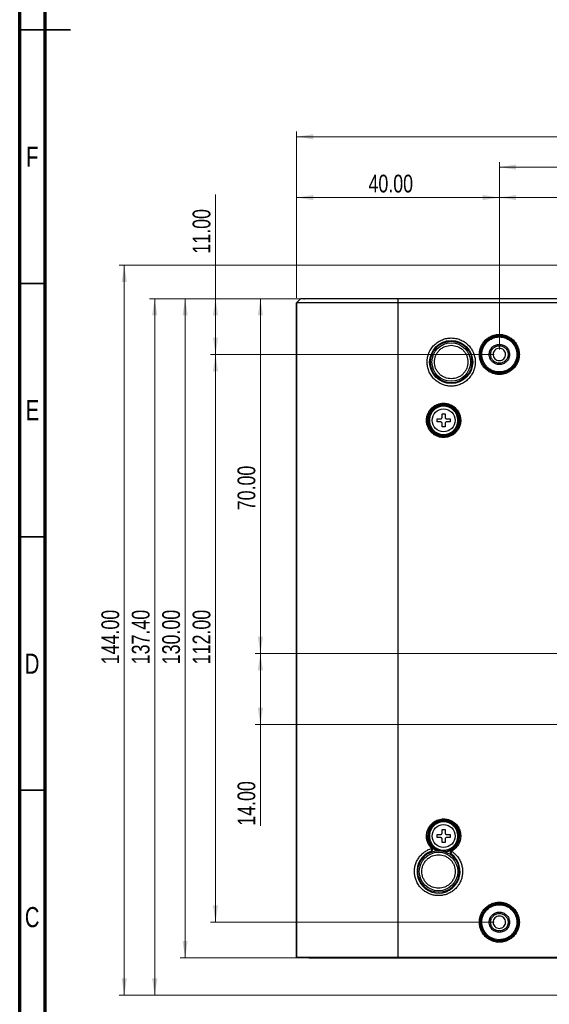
# Model space of a CAD drawing. Header units: millimetres. Extents: x 15 to 836, y 5 to 589.
# Tile 2 of 14: x 15 to 119, y 105 to 299. Entities that reach past the tile are written whole.
import ezdxf

# ---------------------------------------------------------------- set-up
doc = ezdxf.new("R2010")
doc.units = ezdxf.units.MM
doc.styles.add('SLDTEXTSTYLE0', font='TXT', dxfattribs={"width": 0.75})
doc.dimstyles.new('SLDDIMSTYLE1', dxfattribs={"dimtxt": 3.5, "dimasz": 3.302, "dimexe": 0, "dimexo": 0.0625, "dimgap": 0.875, "dimtad": 1, "dimrnd": 1e-09, "dimzin": 4, "dimdsep": 46, "dimtxsty": 'SLDTEXTSTYLE0', "dimsah": 1, "dimcen": 0.09, "dimadec": 0, "dimazin": 1, "dimtfac": 1, "dimtofl": 0, "dimtmove": 0, "dimatfit": 3, "dimfxl": 1, "dimfrac": 2, "dimtolj": 1, "dimtzin": 12, "dimarcsym": 0})

# ---------------------------------------------------------------- blocks, each defined once
blk = doc.blocks.new('_D_5')
at = {"color": 7, "linetype": 'Continuous', "lineweight": 0}
for p, q in [((128.2, 250.58), (34.64, 250.58)), ((35.64, 250.58), (35.64, 106.58)), ((138.64, 106.58), (34.64, 106.58))]:
    blk.add_line(p, q, dxfattribs=at)
at = {"color": 7, "linetype": 'Continuous', "lineweight": 18}
for points in [[(35.64, 250.58), (35.13, 247.28), (36.14, 247.28)], [(35.64, 106.58), (36.14, 109.88), (35.13, 109.88)]]:
    blk.add_solid(points, dxfattribs=at)
at = {"color": 7, "linetype": 'Continuous', "lineweight": 18, "insert": (31.12, 171.87), "char_height": 3.5, "attachment_point": 1, "rotation": 90, "style": 'SLDTEXTSTYLE0'}
blk.add_mtext('144.00', dxfattribs=at)
blk = doc.blocks.new('_D_6')
at = {"color": 7, "linetype": 'Continuous', "lineweight": 0}
for p, q in [((88.64, 243.98), (46.64, 243.98)), ((47.64, 243.98), (47.64, 113.98)), ((88.64, 113.98), (46.64, 113.98))]:
    blk.add_line(p, q, dxfattribs=at)
at = {"color": 7, "linetype": 'Continuous', "lineweight": 18}
for points in [[(47.64, 243.98), (47.13, 240.68), (48.14, 240.68)], [(47.64, 113.98), (48.14, 117.28), (47.13, 117.28)]]:
    blk.add_solid(points, dxfattribs=at)
at = {"color": 7, "linetype": 'Continuous', "lineweight": 18, "insert": (43.12, 171.87), "char_height": 3.5, "attachment_point": 1, "rotation": 90, "style": 'SLDTEXTSTYLE0'}
blk.add_mtext('130.00', dxfattribs=at)
blk = doc.blocks.new('_D_7')
at = {"color": 7, "linetype": 'Continuous', "lineweight": 0}
for p, q in [((88.64, 243.98), (40.64, 243.98)), ((41.64, 243.98), (41.64, 106.58)), ((138.64, 106.58), (40.64, 106.58))]:
    blk.add_line(p, q, dxfattribs=at)
at = {"color": 7, "linetype": 'Continuous', "lineweight": 18}
for points in [[(41.64, 243.98), (41.13, 240.68), (42.14, 240.68)], [(41.64, 106.58), (42.14, 109.88), (41.13, 109.88)]]:
    blk.add_solid(points, dxfattribs=at)
at = {"color": 7, "linetype": 'Continuous', "lineweight": 18, "insert": (37.12, 171.87), "char_height": 3.5, "attachment_point": 1, "rotation": 90, "style": 'SLDTEXTSTYLE0'}
blk.add_mtext('137.40', dxfattribs=at)
blk = doc.blocks.new('_D_8')
at = {"color": 7, "linetype": 'Continuous', "lineweight": 0}
for p, q in [((53.64, 243.98), (53.64, 264.51)), ((88.64, 243.98), (52.64, 243.98)), ((53.64, 243.98), (53.64, 232.98)), ((108.64, 232.98), (52.64, 232.98))]:
    blk.add_line(p, q, dxfattribs=at)
at = {"color": 7, "linetype": 'Continuous', "lineweight": 18}
for points in [[(53.64, 243.98), (53.13, 240.68), (54.14, 240.68)], [(53.64, 232.98), (54.14, 236.28), (53.13, 236.28)]]:
    blk.add_solid(points, dxfattribs=at)
at = {"color": 7, "linetype": 'Continuous', "lineweight": 18, "insert": (49.12, 252.88), "char_height": 3.5, "attachment_point": 1, "rotation": 90, "style": 'SLDTEXTSTYLE0'}
blk.add_mtext('11.00', dxfattribs=at)
blk = doc.blocks.new('_D_9')
at = {"color": 7, "linetype": 'Continuous', "lineweight": 0}
for p, q in [((108.64, 232.98), (52.64, 232.98)), ((53.64, 232.98), (53.64, 120.98)), ((108.64, 120.98), (52.64, 120.98))]:
    blk.add_line(p, q, dxfattribs=at)
at = {"color": 7, "linetype": 'Continuous', "lineweight": 18}
for points in [[(53.64, 232.98), (53.13, 229.68), (54.14, 229.68)], [(53.64, 120.98), (54.14, 124.28), (53.13, 124.28)]]:
    blk.add_solid(points, dxfattribs=at)
at = {"color": 7, "linetype": 'Continuous', "lineweight": 18, "insert": (49.12, 171.87), "char_height": 3.5, "attachment_point": 1, "rotation": 90, "style": 'SLDTEXTSTYLE0'}
blk.add_mtext('112.00', dxfattribs=at)
blk = doc.blocks.new('_D_10')
at = {"color": 7, "linetype": 'Continuous', "lineweight": 0}
for p, q in [((163.64, 173.98), (61.49, 173.98)), ((62.49, 173.98), (62.49, 159.98)), ((163.64, 159.98), (61.49, 159.98)), ((62.49, 159.98), (62.49, 140.02))]:
    blk.add_line(p, q, dxfattribs=at)
at = {"color": 7, "linetype": 'Continuous', "lineweight": 18}
for points in [[(62.49, 173.98), (61.98, 170.68), (63, 170.68)], [(62.49, 159.98), (63, 163.28), (61.98, 163.28)]]:
    blk.add_solid(points, dxfattribs=at)
at = {"color": 7, "linetype": 'Continuous', "lineweight": 18, "insert": (57.98, 140.02), "char_height": 3.5, "attachment_point": 1, "rotation": 90, "style": 'SLDTEXTSTYLE0'}
blk.add_mtext('14.00', dxfattribs=at)
blk = doc.blocks.new('_D_11')
at = {"color": 7, "linetype": 'Continuous', "lineweight": 0}
for p, q in [((88.64, 243.98), (61.49, 243.98)), ((62.49, 173.98), (62.49, 243.98)), ((163.64, 173.98), (61.49, 173.98))]:
    blk.add_line(p, q, dxfattribs=at)
at = {"color": 7, "linetype": 'Continuous', "lineweight": 18}
for points in [[(62.49, 243.98), (61.98, 240.68), (63, 240.68)], [(62.49, 173.98), (63, 177.28), (61.98, 177.28)]]:
    blk.add_solid(points, dxfattribs=at)
at = {"color": 7, "linetype": 'Continuous', "lineweight": 18, "insert": (57.98, 202.25), "char_height": 3.5, "attachment_point": 1, "rotation": 90, "style": 'SLDTEXTSTYLE0'}
blk.add_mtext('70.00', dxfattribs=at)
blk = doc.blocks.new('_D_12')
at = {"color": 7, "linetype": 'Continuous', "lineweight": 0}
for p, q in [((69.64, 244.18), (69.64, 264.93)), ((109.64, 233.98), (109.64, 264.93)), ((69.64, 263.93), (109.64, 263.93))]:
    blk.add_line(p, q, dxfattribs=at)
at = {"color": 7, "linetype": 'Continuous', "lineweight": 18}
for points in [[(69.64, 263.93), (72.94, 263.42), (72.94, 264.44)], [(109.64, 263.93), (106.33, 264.44), (106.33, 263.42)]]:
    blk.add_solid(points, dxfattribs=at)
at = {"color": 7, "linetype": 'Continuous', "lineweight": 18, "insert": (83.82, 268.44), "char_height": 3.5, "attachment_point": 1, "rotation": 0, "style": 'SLDTEXTSTYLE0'}
blk.add_mtext('40.00', dxfattribs=at)
blk = doc.blocks.new('_D_13')
at = {"color": 7, "linetype": 'Continuous', "lineweight": 0}
for p, q in [((109.64, 233.98), (109.64, 270.93)), ((219.64, 233.98), (219.64, 270.93)), ((109.64, 269.93), (219.64, 269.93))]:
    blk.add_line(p, q, dxfattribs=at)
at = {"color": 7, "linetype": 'Continuous', "lineweight": 18}
for points in [[(109.64, 269.93), (112.94, 269.42), (112.94, 270.44)], [(219.64, 269.93), (216.33, 270.44), (216.33, 269.42)]]:
    blk.add_solid(points, dxfattribs=at)
at = {"color": 7, "linetype": 'Continuous', "lineweight": 18, "insert": (157.52, 274.44), "char_height": 3.5, "attachment_point": 1, "style": 'SLDTEXTSTYLE0'}
blk.add_mtext('110.00', dxfattribs=at)
blk = doc.blocks.new('_D_14')
at = {"color": 7, "linetype": 'Continuous', "lineweight": 0}
for p, q in [((109.64, 233.98), (109.64, 264.93)), ((164.64, 174.98), (164.64, 264.93)), ((109.64, 263.93), (164.64, 263.93))]:
    blk.add_line(p, q, dxfattribs=at)
at = {"color": 7, "linetype": 'Continuous', "lineweight": 18}
for points in [[(109.64, 263.93), (112.94, 263.42), (112.94, 264.44)], [(164.64, 263.93), (161.33, 264.44), (161.33, 263.42)]]:
    blk.add_solid(points, dxfattribs=at)
at = {"color": 7, "linetype": 'Continuous', "lineweight": 18, "insert": (131.32, 268.44), "char_height": 3.5, "attachment_point": 1, "style": 'SLDTEXTSTYLE0'}
blk.add_mtext('55.00', dxfattribs=at)
blk = doc.blocks.new('_D_15')
at = {"color": 7, "linetype": 'Continuous', "lineweight": 0}
for p, q in [((69.64, 244.18), (69.64, 276.93)), ((259.63, 275.93), (69.64, 275.93)), ((259.63, 244.18), (259.63, 276.93))]:
    blk.add_line(p, q, dxfattribs=at)
at = {"color": 7, "linetype": 'Continuous', "lineweight": 18}
for points in [[(69.64, 275.93), (72.94, 275.42), (72.94, 276.44)], [(259.63, 275.93), (256.33, 276.44), (256.33, 275.42)]]:
    blk.add_solid(points, dxfattribs=at)
at = {"color": 7, "linetype": 'Continuous', "lineweight": 18, "insert": (157.52, 280.44), "char_height": 3.5, "attachment_point": 1, "style": 'SLDTEXTSTYLE0'}
blk.add_mtext('190.00', dxfattribs=at)

msp = doc.modelspace()

# ---------------------------------------------------------------- linework, layer by layer
at = {"color": 7, "linetype": 'Continuous', "lineweight": 70}
for p, q in [((15, 5), (15, 589)), ((20, 10), (20, 584))]:
    msp.add_line(p, q, dxfattribs=at)
at = {"color": 7, "linetype": 'Continuous', "lineweight": 35}
for p, q in [((15, 297), (25, 297)), ((20, 297), (15, 297)), ((20, 247), (15, 247)), ((20, 197), (15, 197)), ((20, 147), (15, 147))]:
    msp.add_line(p, q, dxfattribs=at)
at = {"color": 7, "linetype": 'Continuous', "lineweight": 25}
for p, q in [((69.636, 243.182), (70.4, 243.946)), ((69.636, 114.082), (69.636, 243.182)), ((69.638, 243.182), (70.403, 243.946)), ((69.638, 243.182), (69.638, 114.082)), ((71.062, 243.978), (70.4, 243.946)), ((89.636, 243.946), (70.403, 243.946)), ((71.062, 243.978), (71.162, 243.982)), ((71.081, 243.979), (71.181, 243.982)), ((89.636, 243.982), (71.181, 243.982)), ((89.636, 243.982), (89.636, 243.946)), ((239.636, 243.982), (89.636, 243.982)), ((89.636, 243.946), (89.636, 243.182)), ((239.636, 243.946), (89.636, 243.946)), ((239.636, 243.182), (89.636, 243.182)), ((89.636, 243.182), (89.636, 114.082)), ((97.336, 220.282), (98.036, 220.282)), ((97.336, 219.682), (97.336, 220.282)), ((98.036, 219.682), (97.336, 219.682)), ((98.336, 221.282), (98.936, 221.282)), ((98.336, 220.582), (98.336, 221.282)), ((98.936, 221.282), (98.936, 220.582)), ((99.236, 220.282), (99.936, 220.282)), ((99.936, 219.682), (99.236, 219.682)), ((99.936, 220.282), (99.936, 219.682)), ((98.336, 218.682), (98.336, 219.382)), ((98.936, 218.682), (98.336, 218.682)), ((98.936, 219.382), (98.936, 218.682)), ((97.336, 138.282), (98.036, 138.282)), ((97.336, 137.682), (97.336, 138.282)), ((98.336, 139.282), (98.936, 139.282)), ((98.336, 138.582), (98.336, 139.282)), ((98.936, 139.282), (98.936, 138.582)), ((99.236, 138.282), (99.936, 138.282)), ((99.936, 138.282), (99.936, 137.682)), ((98.036, 137.682), (97.336, 137.682)), ((98.336, 136.682), (98.336, 137.382)), ((98.936, 136.682), (98.336, 136.682)), ((98.936, 137.382), (98.936, 136.682)), ((99.936, 137.682), (99.236, 137.682)), ((96.163, 134.968), (96.276, 135.035)), ((96.17, 134.971), (96.179, 134.974)), ((100.002, 134.582), (100.021, 134.569)), ((100.151, 134.407), (100.165, 134.397)), ((72.064, 113.984), (69.636, 114.082)), ((69.638, 114.082), (72.084, 113.984)), ((72.064, 113.984), (72.164, 113.982)), ((72.183, 113.982), (72.084, 113.984)), ((72.183, 113.982), (89.636, 113.982)), ((89.636, 114.082), (239.636, 114.082)), ((89.636, 114.082), (89.636, 113.982)), ((89.636, 113.982), (239.636, 113.982))]:
    msp.add_line(p, q, dxfattribs=at)
at = {"color": 7, "linetype": 'Continuous', "lineweight": 25, "flags": 128}
for points in [[(89.636, 243.182), (87.565, 243.182), (85.516, 243.182), (83.512, 243.182), (81.574, 243.182), (79.722, 243.182), (77.977, 243.182), (76.357, 243.182), (74.88, 243.182), (73.562, 243.182), (72.416, 243.182), (71.455, 243.182), (70.69, 243.182), (70.128, 243.182), (69.776, 243.182), (69.638, 243.182)], [(69.638, 114.082), (69.776, 114.082), (70.128, 114.082), (70.69, 114.082), (71.455, 114.082), (72.416, 114.082), (73.562, 114.082), (74.88, 114.082), (76.357, 114.082), (77.977, 114.082), (79.722, 114.082), (81.574, 114.082), (83.512, 114.082), (85.516, 114.082), (87.565, 114.082), (89.636, 114.082)]]:
    msp.add_lwpolyline(points, dxfattribs=at)
at = {"color": 7, "linetype": 'Continuous', "lineweight": 25}
for centre, radius in [((100.136, 231.482), 4.25), ((100.136, 231.482), 4.1), ((100.136, 231.482), 3.8), ((109.636, 232.982), 3.743), ((109.636, 232.982), 3.652), ((98.636, 219.982), 3.181), ((98.636, 219.982), 2.995), ((98.636, 219.982), 2.25), ((98.636, 137.982), 2.25), ((97.636, 130.982), 4.1), ((97.636, 130.982), 3.8), ((109.636, 120.982), 3.743), ((109.636, 120.982), 3.652)]:
    msp.add_circle(centre, radius, dxfattribs=at)
for centre, radius, start, end in [((98.636, 137.982), 3.181, 299.92715, 223.81286), ((97.636, 130.982), 4.25, 110.2663, 53.4735), ((98.636, 137.982), 3.152, 224.00679, 247.19704), ((98.636, 137.982), 3.152, 276.54275, 299.73301)]:
    msp.add_arc(centre, radius, start, end, dxfattribs=at)
at = {"color": 8, "linetype": 'Continuous', "lineweight": 25}
for start, end in [(267.37871, 180), (180, 256.36109)]:
    msp.add_arc((98.636, 137.982), 2.995, start, end, dxfattribs=at)
at = {"color": 7, "linetype": 'Continuous', "lineweight": 25}
for points in [[(71.081, 243.979), (70.855, 243.968), (70.629, 243.957), (70.403, 243.946)], [(96.368, 135.791), (96.359, 135.788), (96.35, 135.784), (96.34, 135.78)], [(96.453, 135.593), (96.43, 135.662), (96.391, 135.727), (96.34, 135.78)], [(100.047, 134.523), (100.079, 134.474), (100.119, 134.431), (100.165, 134.397)], [(100.222, 135.225), (100.159, 135.188), (100.103, 135.138), (100.062, 135.078)], [(100.222, 135.225), (100.215, 135.231), (100.207, 135.238), (100.199, 135.244)]]:
    msp.add_open_spline(points, degree=3, dxfattribs=at)
for points, knots in [([(95.386, 231.482), (95.387, 231.557), (95.389, 231.707), (95.405, 231.93), (95.431, 232.152), (95.467, 232.372), (95.514, 232.59), (95.572, 232.806), (95.639, 233.019), (95.747, 233.31), (95.911, 233.67), (96.155, 234.088), (96.442, 234.482), (96.88, 234.967), (97.513, 235.482), (98.356, 235.918), (99.24, 236.176), (100.135, 236.259), (101.031, 236.177), (101.915, 235.918), (102.759, 235.482), (103.391, 234.967), (103.829, 234.482), (104.116, 234.088), (104.36, 233.67), (104.555, 233.242), (104.704, 232.808), (104.809, 232.373), (104.874, 231.93), (104.882, 231.631), (104.886, 231.482)], [0, 0, 0, 0, 0.0151265, 0.0301534, 0.0451139, 0.0600416, 0.0749704, 0.0899342, 0.1049665, 0.1201007, 0.1522597, 0.184454, 0.2172974, 0.2501767, 0.3158115, 0.3800824, 0.4400315, 0.5000163, 0.5599654, 0.6199501, 0.684221, 0.7498558, 0.7826991, 0.8155785, 0.8477375, 0.8799319, 0.9100774, 0.9399572, 0.9698414, 1, 1, 1, 1]), ([(105.692, 232.982), (105.693, 233.044), (105.695, 233.168), (105.708, 233.354), (105.73, 233.538), (105.76, 233.721), (105.799, 233.901), (105.847, 234.081), (105.903, 234.258), (105.992, 234.499), (106.128, 234.798), (106.331, 235.145), (106.569, 235.472), (106.933, 235.875), (107.458, 236.302), (108.158, 236.664), (108.892, 236.879), (109.635, 236.948), (110.379, 236.879), (111.113, 236.664), (111.813, 236.302), (112.338, 235.875), (112.702, 235.472), (112.94, 235.146), (113.143, 234.799), (113.304, 234.443), (113.428, 234.083), (113.515, 233.722), (113.569, 233.354), (113.575, 233.106), (113.579, 232.982)], [0, 0, 0, 0, 0.0151257, 0.030152, 0.0451122, 0.0600398, 0.0749687, 0.0899328, 0.1049657, 0.1201006, 0.152256, 0.184454, 0.2172936, 0.2501767, 0.3158115, 0.3800823, 0.4400278, 0.5000162, 0.5599617, 0.6199501, 0.6842209, 0.7498557, 0.7826953, 0.8155784, 0.8477338, 0.8799318, 0.9100761, 0.9399554, 0.96984, 1, 1, 1, 1]), ([(106.183, 232.982), (106.183, 233.897), (106.547, 234.775), (107.842, 236.07), (108.72, 236.434), (110.551, 236.434), (111.429, 236.07), (112.724, 234.775), (113.088, 233.897), (113.088, 232.982)], [0, 0, 0, 0, 0.25, 0.25, 0.5, 0.5, 0.75, 0.75, 1, 1, 1, 1]), ([(100.136, 228.182), (99.721, 228.226), (99.08, 228.294), (98.311, 228.705), (97.786, 229.132), (97.357, 229.657), (96.959, 230.426), (96.755, 231.482), (96.959, 232.537), (97.357, 233.306), (97.786, 233.831), (98.311, 234.258), (99.08, 234.669), (99.721, 234.737), (100.136, 234.782)], [0, 0, 0, 0, 0.1197215, 0.1848348, 0.25, 0.3151133, 0.3802785, 0.5, 0.6197215, 0.6848348, 0.75, 0.8151133, 0.8802785, 1, 1, 1, 1]), ([(100.136, 234.782), (100.551, 234.737), (101.191, 234.669), (101.96, 234.258), (102.485, 233.832), (102.914, 233.306), (103.312, 232.537), (103.516, 231.482), (103.312, 230.426), (102.914, 229.657), (102.485, 229.132), (101.961, 228.705), (101.191, 228.294), (100.551, 228.226), (100.136, 228.182)], [0, 0, 0, 0, 0.1197215, 0.1848348, 0.25, 0.3151133, 0.3802785, 0.5, 0.6197215, 0.6848348, 0.75, 0.8151133, 0.8802785, 1, 1, 1, 1]), ([(107.636, 232.982), (107.636, 233.024), (107.638, 233.108), (107.65, 233.233), (107.669, 233.356), (107.697, 233.479), (107.732, 233.599), (107.807, 233.806), (107.952, 234.088), (108.212, 234.405), (108.529, 234.666), (108.885, 234.849), (109.258, 234.958), (109.635, 234.993), (110.013, 234.958), (110.386, 234.849), (110.742, 234.666), (111.059, 234.405), (111.319, 234.088), (111.484, 233.769), (111.578, 233.48), (111.627, 233.233), (111.633, 233.066), (111.636, 232.982)], [0, 0, 0, 0, 0.0201432, 0.0401317, 0.0600446, 0.0799621, 0.0999644, 0.1201307, 0.1850692, 0.2500932, 0.3150318, 0.3800557, 0.44, 0.5000287, 0.559973, 0.6200018, 0.6849403, 0.7499643, 0.8149029, 0.8799269, 0.9200398, 0.9598502, 1, 1, 1, 1]), ([(107.911, 232.982), (107.911, 233.025), (107.913, 233.112), (107.928, 233.241), (107.953, 233.368), (107.987, 233.494), (108.055, 233.686), (108.183, 233.936), (108.407, 234.209), (108.681, 234.434), (108.988, 234.592), (109.31, 234.687), (109.635, 234.717), (109.961, 234.687), (110.283, 234.592), (110.59, 234.434), (110.863, 234.21), (111.088, 233.936), (111.23, 233.661), (111.311, 233.412), (111.353, 233.198), (111.358, 233.054), (111.361, 232.982)], [0, 0, 0, 0, 0.0241471, 0.0480951, 0.0719815, 0.095945, 0.1201229, 0.1850552, 0.2500865, 0.3150188, 0.3800502, 0.4399882, 0.5000242, 0.5599623, 0.6199983, 0.6849306, 0.7499619, 0.8148943, 0.8799257, 0.9200361, 0.9598468, 1, 1, 1, 1]), ([(110.861, 232.982), (110.861, 233.142), (110.829, 233.302), (110.706, 233.598), (110.615, 233.734), (110.388, 233.961), (110.252, 234.052), (109.956, 234.175), (109.796, 234.207), (109.475, 234.207), (109.315, 234.175), (109.019, 234.052), (108.883, 233.961), (108.656, 233.734), (108.565, 233.598), (108.442, 233.302), (108.411, 233.142), (108.411, 232.982)], [0, 0, 0, 0, 0.125, 0.125, 0.25, 0.25, 0.375, 0.375, 0.5, 0.5, 0.625, 0.625, 0.75, 0.75, 0.875, 0.875, 1, 1, 1, 1]), ([(104.886, 231.482), (104.885, 231.406), (104.883, 231.257), (104.866, 231.033), (104.84, 230.811), (104.804, 230.591), (104.757, 230.373), (104.7, 230.158), (104.632, 229.944), (104.524, 229.653), (104.361, 229.293), (104.116, 228.875), (103.829, 228.481), (103.391, 227.996), (102.759, 227.482), (101.915, 227.045), (101.031, 226.787), (100.136, 226.704), (99.24, 226.787), (98.356, 227.045), (97.513, 227.482), (96.88, 227.996), (96.442, 228.481), (96.155, 228.875), (95.911, 229.293), (95.716, 229.721), (95.567, 230.155), (95.462, 230.59), (95.397, 231.033), (95.39, 231.332), (95.386, 231.482)], [0, 0, 0, 0, 0.0151265, 0.0301534, 0.0451139, 0.0600416, 0.0749704, 0.0899342, 0.1049665, 0.1201007, 0.1522597, 0.184454, 0.2172974, 0.2501767, 0.3158115, 0.3800824, 0.4400315, 0.5000163, 0.5599654, 0.6199501, 0.684221, 0.7498558, 0.7826991, 0.8155785, 0.8477375, 0.8799319, 0.9100774, 0.9399572, 0.9698414, 1, 1, 1, 1]), ([(113.579, 232.982), (113.578, 232.919), (113.576, 232.795), (113.563, 232.609), (113.541, 232.425), (113.511, 232.242), (113.472, 232.062), (113.424, 231.883), (113.368, 231.705), (113.279, 231.464), (113.143, 231.165), (112.94, 230.818), (112.702, 230.491), (112.338, 230.088), (111.813, 229.661), (111.113, 229.299), (110.379, 229.084), (109.636, 229.016), (108.892, 229.084), (108.159, 229.299), (107.458, 229.661), (106.933, 230.088), (106.57, 230.491), (106.331, 230.818), (106.128, 231.165), (105.967, 231.52), (105.843, 231.88), (105.756, 232.241), (105.702, 232.609), (105.696, 232.857), (105.692, 232.982)], [0, 0, 0, 0, 0.01512572, 0.03015204, 0.04511217, 0.06003976, 0.07496868, 0.08993278, 0.10496569, 0.12010058, 0.15225599, 0.18445396, 0.21729358, 0.25017666, 0.31581145, 0.38008232, 0.44002782, 0.50001618, 0.55996169, 0.61995006, 0.68422093, 0.74985571, 0.78269534, 0.81557842, 0.84773384, 0.87993181, 0.91007605, 0.93995537, 0.96983999, 1, 1, 1, 1]), ([(113.088, 232.982), (113.087, 232.94), (113.086, 232.829), (113.072, 232.613), (113.032, 232.337), (112.933, 231.92), (112.732, 231.406), (112.369, 230.835), (111.895, 230.342), (111.337, 229.952), (110.827, 229.728), (110.409, 229.613), (110.1, 229.555), (109.785, 229.528), (109.363, 229.529), (108.836, 229.603), (108.325, 229.775), (107.933, 229.972), (107.644, 230.154), (107.415, 230.334), (107.247, 230.488), (107.078, 230.658), (106.883, 230.886), (106.672, 231.196), (106.497, 231.528), (106.357, 231.876), (106.258, 232.237), (106.195, 232.607), (106.187, 232.857), (106.183, 232.982)], [0, 0, 0, 0, 0.01153058, 0.03069555, 0.05995072, 0.08854885, 0.14914837, 0.2117085, 0.27492962, 0.33700816, 0.3990825, 0.42803524, 0.45697846, 0.48600664, 0.51529762, 0.57383358, 0.63236917, 0.66376707, 0.6951495, 0.72652262, 0.74435934, 0.75827564, 0.79280578, 0.82733798, 0.86187138, 0.89640514, 0.9309384, 0.9654703, 1, 1, 1, 1]), ([(111.636, 232.982), (111.635, 232.939), (111.633, 232.855), (111.621, 232.73), (111.602, 232.607), (111.574, 232.484), (111.539, 232.364), (111.465, 232.157), (111.32, 231.875), (111.059, 231.558), (110.742, 231.298), (110.386, 231.114), (110.013, 231.005), (109.636, 230.97), (109.259, 231.005), (108.885, 231.114), (108.529, 231.298), (108.212, 231.558), (107.952, 231.875), (107.787, 232.194), (107.693, 232.483), (107.644, 232.73), (107.639, 232.898), (107.636, 232.982)], [0, 0, 0, 0, 0.0201432, 0.0401317, 0.0600446, 0.0799621, 0.0999644, 0.1201307, 0.1850692, 0.2500932, 0.3150318, 0.3800557, 0.44, 0.5000287, 0.559973, 0.6200018, 0.6849403, 0.7499643, 0.8149029, 0.8799269, 0.9200398, 0.9598502, 1, 1, 1, 1]), ([(111.361, 232.982), (111.36, 232.938), (111.358, 232.851), (111.343, 232.722), (111.319, 232.595), (111.284, 232.469), (111.216, 232.277), (111.088, 232.028), (110.864, 231.754), (110.59, 231.529), (110.283, 231.371), (109.961, 231.277), (109.636, 231.247), (109.31, 231.276), (108.988, 231.371), (108.682, 231.529), (108.408, 231.753), (108.183, 232.027), (108.041, 232.302), (107.96, 232.551), (107.918, 232.765), (107.913, 232.909), (107.911, 232.982)], [0, 0, 0, 0, 0.0241471, 0.0480951, 0.0719815, 0.095945, 0.1201229, 0.1850552, 0.2500865, 0.3150188, 0.3800502, 0.4399882, 0.5000242, 0.5599623, 0.6199983, 0.6849306, 0.7499619, 0.8148943, 0.8799257, 0.9200361, 0.9598468, 1, 1, 1, 1]), ([(108.411, 232.982), (108.411, 232.821), (108.442, 232.661), (108.565, 232.365), (108.656, 232.229), (108.883, 232.002), (109.019, 231.911), (109.315, 231.788), (109.475, 231.757), (109.796, 231.757), (109.956, 231.788), (110.252, 231.911), (110.388, 232.002), (110.615, 232.229), (110.706, 232.365), (110.829, 232.661), (110.861, 232.821), (110.861, 232.982)], [0, 0, 0, 0, 0.125, 0.125, 0.25, 0.25, 0.375, 0.375, 0.5, 0.5, 0.625, 0.625, 0.75, 0.75, 0.875, 0.875, 1, 1, 1, 1]), ([(95.255, 219.982), (95.256, 220.043), (95.258, 220.164), (95.273, 220.346), (95.297, 220.526), (95.331, 220.704), (95.375, 220.88), (95.428, 221.055), (95.549, 221.385), (95.789, 221.851), (96.229, 222.388), (96.766, 222.828), (97.367, 223.138), (97.998, 223.323), (98.635, 223.382), (99.273, 223.323), (99.904, 223.138), (100.505, 222.828), (101.042, 222.388), (101.482, 221.851), (101.743, 221.344), (101.887, 220.926), (101.961, 220.616), (102.008, 220.301), (102.013, 220.088), (102.016, 219.982)], [0, 0, 0, 0, 0.0172812, 0.0344391, 0.0515233, 0.0685842, 0.0856724, 0.1028383, 0.1201315, 0.1850849, 0.2500888, 0.3150423, 0.3800462, 0.4400053, 0.5000144, 0.5599735, 0.6199826, 0.684936, 0.74994, 0.8148934, 0.8798973, 0.9100489, 0.9399364, 0.96983, 1, 1, 1, 1]), ([(101.431, 219.982), (101.43, 220.04), (101.428, 220.158), (101.411, 220.333), (101.383, 220.506), (101.345, 220.676), (101.296, 220.845), (101.192, 221.134), (100.989, 221.528), (100.625, 221.971), (100.182, 222.335), (99.685, 222.591), (99.163, 222.744), (98.636, 222.793), (98.109, 222.744), (97.587, 222.591), (97.09, 222.335), (96.646, 221.971), (96.282, 221.528), (96.066, 221.108), (95.947, 220.762), (95.886, 220.506), (95.847, 220.245), (95.843, 220.07), (95.84, 219.982)], [0, 0, 0, 0, 0.0201459, 0.0401356, 0.0600485, 0.0799647, 0.0999644, 0.1201268, 0.1850752, 0.2500848, 0.3150333, 0.3800428, 0.439997, 0.5000117, 0.5599659, 0.6199805, 0.684929, 0.7499385, 0.814887, 0.8798966, 0.9100465, 0.9399334, 0.9698279, 1, 1, 1, 1]), ([(102.016, 219.982), (102.015, 219.92), (102.013, 219.799), (101.998, 219.617), (101.974, 219.437), (101.94, 219.259), (101.896, 219.083), (101.843, 218.909), (101.722, 218.578), (101.482, 218.112), (101.042, 217.575), (100.505, 217.135), (99.904, 216.825), (99.273, 216.64), (98.636, 216.582), (97.998, 216.64), (97.367, 216.825), (96.766, 217.135), (96.229, 217.575), (95.789, 218.112), (95.528, 218.619), (95.384, 219.037), (95.31, 219.347), (95.264, 219.662), (95.258, 219.875), (95.255, 219.982)], [0, 0, 0, 0, 0.0172812, 0.0344391, 0.0515233, 0.0685842, 0.0856724, 0.1028383, 0.1201315, 0.1850849, 0.2500888, 0.3150423, 0.3800462, 0.4400053, 0.5000144, 0.5599735, 0.6199826, 0.684936, 0.74994, 0.8148934, 0.8798973, 0.9100489, 0.9399364, 0.96983, 1, 1, 1, 1]), ([(95.84, 219.982), (95.842, 219.923), (95.844, 219.805), (95.861, 219.63), (95.888, 219.458), (95.926, 219.287), (95.975, 219.118), (96.079, 218.829), (96.282, 218.436), (96.646, 217.992), (97.09, 217.628), (97.587, 217.372), (98.108, 217.219), (98.635, 217.17), (99.162, 217.219), (99.684, 217.372), (100.181, 217.628), (100.625, 217.992), (100.989, 218.435), (101.205, 218.855), (101.324, 219.201), (101.385, 219.457), (101.424, 219.718), (101.428, 219.893), (101.431, 219.982)], [0, 0, 0, 0, 0.0201459, 0.0401356, 0.0600485, 0.0799647, 0.0999644, 0.1201268, 0.1850752, 0.2500848, 0.3150333, 0.3800428, 0.439997, 0.5000117, 0.5599659, 0.6199805, 0.684929, 0.7499385, 0.814887, 0.8798966, 0.9100465, 0.9399334, 0.9698279, 1, 1, 1, 1]), ([(98.036, 220.282), (98.069, 220.285), (98.135, 220.291), (98.224, 220.341), (98.291, 220.415), (98.33, 220.499), (98.334, 220.557), (98.336, 220.582)], [0, 0, 0, 0, 0.21192679, 0.42403105, 0.63225373, 0.83871789, 1, 1, 1, 1]), ([(98.336, 219.382), (98.332, 219.415), (98.326, 219.481), (98.276, 219.57), (98.202, 219.637), (98.118, 219.676), (98.061, 219.68), (98.036, 219.682)], [0, 0, 0, 0, 0.2119268, 0.424031, 0.6322537, 0.8387179, 1, 1, 1, 1]), ([(98.936, 220.582), (98.939, 220.549), (98.945, 220.482), (98.995, 220.393), (99.069, 220.326), (99.153, 220.288), (99.211, 220.283), (99.236, 220.282)], [0, 0, 0, 0, 0.2119268, 0.424031, 0.6322537, 0.8387179, 1, 1, 1, 1]), ([(99.236, 219.682), (99.203, 219.678), (99.136, 219.672), (99.047, 219.622), (98.98, 219.548), (98.942, 219.464), (98.937, 219.407), (98.936, 219.382)], [0, 0, 0, 0, 0.21192679, 0.42403105, 0.63225373, 0.83871789, 1, 1, 1, 1]), ([(96.196, 135.642), (96.157, 135.683), (96.08, 135.767), (95.972, 135.898), (95.87, 136.034), (95.776, 136.176), (95.689, 136.322), (95.552, 136.58), (95.396, 136.966), (95.277, 137.49), (95.241, 138.027), (95.306, 138.723), (95.582, 139.549), (96.196, 140.4), (97.056, 141.035), (98.071, 141.37), (99.121, 141.379), (100.126, 141.076), (101.007, 140.47), (101.655, 139.62), (102.006, 138.631), (102.039, 137.76), (101.907, 137.074), (101.722, 136.569), (101.461, 136.099), (101.168, 135.728), (100.878, 135.444), (100.612, 135.23), (100.419, 135.111), (100.322, 135.052)], [0, 0, 0, 0, 0.010227, 0.0204039, 0.0305564, 0.0407107, 0.0508928, 0.0611285, 0.0931854, 0.1252745, 0.1573314, 0.1894205, 0.2503214, 0.3112226, 0.375165, 0.4391074, 0.5000086, 0.5609097, 0.6248522, 0.6887946, 0.7496957, 0.8105969, 0.8426541, 0.8747435, 0.9068008, 0.9388902, 0.9592879, 0.9795883, 1, 1, 1, 1]), ([(101.431, 137.982), (101.43, 138.04), (101.428, 138.158), (101.411, 138.333), (101.383, 138.506), (101.345, 138.676), (101.296, 138.845), (101.192, 139.134), (100.989, 139.528), (100.625, 139.971), (100.182, 140.335), (99.685, 140.591), (99.163, 140.744), (98.636, 140.793), (98.109, 140.744), (97.587, 140.591), (97.09, 140.335), (96.646, 139.971), (96.282, 139.528), (96.066, 139.108), (95.947, 138.762), (95.886, 138.506), (95.847, 138.245), (95.843, 138.07), (95.84, 137.982)], [0, 0, 0, 0, 0.0201459, 0.0401356, 0.0600485, 0.0799647, 0.0999644, 0.1201268, 0.1850752, 0.2500848, 0.3150333, 0.3800428, 0.439997, 0.5000117, 0.5599659, 0.6199805, 0.684929, 0.7499385, 0.814887, 0.8798966, 0.9100465, 0.9399334, 0.9698279, 1, 1, 1, 1]), ([(95.84, 137.982), (95.842, 137.923), (95.844, 137.805), (95.861, 137.63), (95.888, 137.458), (95.926, 137.287), (95.975, 137.118), (96.079, 136.829), (96.282, 136.436), (96.646, 135.992), (97.09, 135.628), (97.587, 135.372), (98.108, 135.219), (98.635, 135.17), (99.162, 135.219), (99.684, 135.372), (100.181, 135.628), (100.625, 135.992), (100.989, 136.435), (101.205, 136.855), (101.324, 137.201), (101.385, 137.457), (101.424, 137.718), (101.428, 137.893), (101.431, 137.982)], [0, 0, 0, 0, 0.0201459, 0.0401356, 0.0600485, 0.0799647, 0.0999644, 0.1201268, 0.1850752, 0.2500848, 0.3150333, 0.3800428, 0.439997, 0.5000117, 0.5599659, 0.6199805, 0.684929, 0.7499385, 0.814887, 0.8798966, 0.9100465, 0.9399334, 0.9698279, 1, 1, 1, 1]), ([(98.036, 138.282), (98.069, 138.285), (98.135, 138.291), (98.224, 138.341), (98.291, 138.415), (98.33, 138.499), (98.334, 138.557), (98.336, 138.582)], [0, 0, 0, 0, 0.21192679, 0.42403105, 0.63225373, 0.83871789, 1, 1, 1, 1]), ([(98.936, 138.582), (98.939, 138.549), (98.945, 138.482), (98.995, 138.393), (99.069, 138.326), (99.153, 138.288), (99.211, 138.283), (99.236, 138.282)], [0, 0, 0, 0, 0.2119268, 0.424031, 0.6322537, 0.8387179, 1, 1, 1, 1]), ([(98.336, 137.382), (98.332, 137.415), (98.326, 137.481), (98.276, 137.57), (98.202, 137.637), (98.118, 137.676), (98.061, 137.68), (98.036, 137.682)], [0, 0, 0, 0, 0.2119268, 0.424031, 0.6322537, 0.8387179, 1, 1, 1, 1]), ([(99.236, 137.682), (99.203, 137.678), (99.136, 137.672), (99.047, 137.622), (98.98, 137.548), (98.942, 137.464), (98.937, 137.407), (98.936, 137.382)], [0, 0, 0, 0, 0.21192679, 0.42403105, 0.63225373, 0.83871789, 1, 1, 1, 1]), ([(100.226, 134.963), (100.288, 134.922), (100.411, 134.839), (100.589, 134.704), (100.76, 134.562), (100.924, 134.412), (101.081, 134.255), (101.23, 134.089), (101.5, 133.761), (101.845, 133.235), (102.171, 132.472), (102.362, 131.663), (102.406, 130.85), (102.317, 130.056), (102.102, 129.304), (101.769, 128.596), (101.313, 127.94), (100.744, 127.357), (100.069, 126.875), (99.321, 126.514), (98.536, 126.295), (97.742, 126.21), (96.961, 126.259), (96.198, 126.431), (95.459, 126.734), (94.767, 127.164), (94.15, 127.72), (93.636, 128.372), (93.254, 129.092), (93, 129.849), (92.878, 130.622), (92.882, 131.404), (93.019, 132.191), (93.289, 132.959), (93.699, 133.681), (94.225, 134.324), (94.746, 134.768), (95.194, 135.063), (95.537, 135.249), (95.893, 135.408), (96.14, 135.489), (96.264, 135.529)], [0, 0, 0, 0, 0.0087197, 0.0173922, 0.0260367, 0.0346722, 0.0433183, 0.0519941, 0.0607187, 0.0928733, 0.1250484, 0.157203, 0.189378, 0.2196961, 0.2500341, 0.2803521, 0.3106902, 0.3428448, 0.3750198, 0.4071745, 0.4393495, 0.4696675, 0.5000056, 0.5303236, 0.5606616, 0.5928163, 0.6249913, 0.657146, 0.689321, 0.719639, 0.749977, 0.7802951, 0.8106331, 0.8427877, 0.8749628, 0.9071174, 0.9392925, 0.9545173, 0.9696412, 0.9847677, 1, 1, 1, 1]), ([(97.636, 127.682), (97.221, 127.726), (96.58, 127.794), (95.811, 128.205), (95.286, 128.632), (94.857, 129.157), (94.459, 129.926), (94.255, 130.982), (94.459, 132.037), (94.857, 132.806), (95.286, 133.331), (95.811, 133.758), (96.58, 134.169), (97.221, 134.237), (97.636, 134.282)], [0, 0, 0, 0, 0.1197215, 0.1848348, 0.25, 0.3151133, 0.3802785, 0.5, 0.6197215, 0.6848348, 0.75, 0.8151133, 0.8802785, 1, 1, 1, 1]), ([(96.163, 134.968), (96.175, 134.974), (96.196, 134.983), (96.222, 135.006), (96.242, 135.03), (96.263, 135.064), (96.282, 135.11), (96.301, 135.185), (96.308, 135.283), (96.298, 135.406), (96.275, 135.489), (96.264, 135.529)], [0, 0, 0, 0, 0.0937082, 0.17627, 0.2476976, 0.3079883, 0.4244825, 0.5305776, 0.6948376, 0.8505591, 1, 1, 1, 1]), ([(96.179, 134.974), (96.337, 135.032), (96.458, 135.169), (96.533, 135.494), (96.484, 135.671), (96.368, 135.791)], [0, 0, 0, 0, 0.5, 0.5, 1, 1, 1, 1]), ([(96.196, 135.642), (96.233, 135.677), (96.27, 135.712), (96.323, 135.763), (96.339, 135.778), (96.34, 135.78)], [0, 0, 0, 0, 0.5, 0.5, 1, 1, 1, 1]), ([(96.264, 135.529), (96.256, 135.55), (96.239, 135.591), (96.21, 135.625), (96.196, 135.642)], [0, 0, 0, 0, 0.4993627, 1, 1, 1, 1]), ([(96.264, 135.529), (96.308, 135.544), (96.359, 135.561), (96.432, 135.586), (96.452, 135.592), (96.453, 135.593)], [0, 0, 0, 0, 0.5, 0.5, 1, 1, 1, 1]), ([(97.636, 134.282), (98.051, 134.237), (98.691, 134.169), (99.46, 133.758), (99.985, 133.332), (100.414, 132.806), (100.812, 132.037), (101.016, 130.982), (100.812, 129.926), (100.414, 129.157), (99.985, 128.632), (99.461, 128.205), (98.691, 127.794), (98.051, 127.726), (97.636, 127.682)], [0, 0, 0, 0, 0.1197215, 0.1848348, 0.25, 0.3151133, 0.3802785, 0.5, 0.6197215, 0.6848348, 0.75, 0.8151133, 0.8802785, 1, 1, 1, 1]), ([(100.199, 135.244), (100.126, 135.203), (100.065, 135.144), (99.979, 135.003), (99.953, 134.921), (99.943, 134.756), (99.959, 134.673), (100.03, 134.522), (100.084, 134.456), (100.151, 134.407)], [0, 0, 0, 0, 0.25, 0.25, 0.5, 0.5, 0.75, 0.75, 1, 1, 1, 1]), ([(100.062, 135.078), (100.063, 135.077), (100.08, 135.065), (100.144, 135.02), (100.188, 134.99), (100.226, 134.963)], [0, 0, 0, 0, 0.5, 0.5, 1, 1, 1, 1]), ([(100.226, 134.963), (100.215, 134.947), (100.193, 134.913), (100.165, 134.861), (100.141, 134.807), (100.121, 134.753), (100.106, 134.699), (100.094, 134.638), (100.09, 134.57), (100.098, 134.503), (100.12, 134.44), (100.149, 134.413), (100.165, 134.397)], [0, 0, 0, 0, 0.0707842, 0.1426064, 0.215773, 0.2905512, 0.3671721, 0.4458358, 0.5668318, 0.7014065, 0.8280698, 1, 1, 1, 1]), ([(100.322, 135.052), (100.299, 135.092), (100.272, 135.139), (100.233, 135.206), (100.223, 135.224), (100.222, 135.225)], [0, 0, 0, 0, 0.5, 0.5, 1, 1, 1, 1]), ([(100.322, 135.052), (100.303, 135.04), (100.266, 135.016), (100.239, 134.981), (100.226, 134.963)], [0, 0, 0, 0, 0.49923672, 1, 1, 1, 1]), ([(105.692, 120.982), (105.693, 121.044), (105.695, 121.168), (105.708, 121.354), (105.73, 121.538), (105.76, 121.721), (105.799, 121.901), (105.847, 122.081), (105.903, 122.258), (105.992, 122.499), (106.128, 122.798), (106.331, 123.145), (106.569, 123.472), (106.933, 123.875), (107.458, 124.302), (108.158, 124.664), (108.892, 124.879), (109.635, 124.948), (110.379, 124.879), (111.113, 124.664), (111.813, 124.302), (112.338, 123.875), (112.702, 123.472), (112.94, 123.146), (113.143, 122.799), (113.304, 122.443), (113.428, 122.083), (113.515, 121.722), (113.569, 121.354), (113.575, 121.106), (113.579, 120.982)], [0, 0, 0, 0, 0.0151257, 0.030152, 0.0451122, 0.0600398, 0.0749687, 0.0899328, 0.1049657, 0.1201006, 0.152256, 0.184454, 0.2172936, 0.2501767, 0.3158115, 0.3800823, 0.4400278, 0.5000162, 0.5599617, 0.6199501, 0.6842209, 0.7498557, 0.7826953, 0.8155784, 0.8477338, 0.8799318, 0.9100761, 0.9399554, 0.96984, 1, 1, 1, 1]), ([(106.183, 120.982), (106.183, 121.897), (106.547, 122.775), (107.842, 124.07), (108.72, 124.434), (110.551, 124.434), (111.429, 124.07), (112.724, 122.775), (113.088, 121.897), (113.088, 120.982)], [0, 0, 0, 0, 0.25, 0.25, 0.5, 0.5, 0.75, 0.75, 1, 1, 1, 1]), ([(107.636, 120.982), (107.636, 121.024), (107.638, 121.108), (107.65, 121.233), (107.669, 121.356), (107.697, 121.479), (107.732, 121.599), (107.807, 121.806), (107.952, 122.088), (108.212, 122.405), (108.529, 122.666), (108.885, 122.849), (109.258, 122.958), (109.635, 122.993), (110.013, 122.958), (110.386, 122.849), (110.742, 122.666), (111.059, 122.405), (111.319, 122.088), (111.484, 121.769), (111.578, 121.48), (111.627, 121.233), (111.633, 121.066), (111.636, 120.982)], [0, 0, 0, 0, 0.0201432, 0.0401317, 0.0600446, 0.0799621, 0.0999644, 0.1201307, 0.1850692, 0.2500932, 0.3150318, 0.3800557, 0.44, 0.5000287, 0.559973, 0.6200018, 0.6849403, 0.7499643, 0.8149029, 0.8799269, 0.9200398, 0.9598502, 1, 1, 1, 1]), ([(107.911, 120.982), (107.911, 121.025), (107.913, 121.112), (107.928, 121.241), (107.953, 121.368), (107.987, 121.494), (108.055, 121.686), (108.183, 121.936), (108.407, 122.209), (108.681, 122.434), (108.988, 122.592), (109.31, 122.687), (109.635, 122.717), (109.961, 122.687), (110.283, 122.592), (110.59, 122.434), (110.863, 122.21), (111.088, 121.936), (111.23, 121.661), (111.311, 121.412), (111.353, 121.198), (111.358, 121.054), (111.361, 120.982)], [0, 0, 0, 0, 0.0241471, 0.0480951, 0.0719815, 0.095945, 0.1201229, 0.1850552, 0.2500865, 0.3150188, 0.3800502, 0.4399882, 0.5000242, 0.5599623, 0.6199983, 0.6849306, 0.7499619, 0.8148943, 0.8799257, 0.9200361, 0.9598468, 1, 1, 1, 1]), ([(113.579, 120.982), (113.578, 120.919), (113.576, 120.795), (113.563, 120.609), (113.541, 120.425), (113.511, 120.242), (113.472, 120.062), (113.424, 119.883), (113.368, 119.705), (113.279, 119.464), (113.143, 119.165), (112.94, 118.818), (112.702, 118.491), (112.338, 118.088), (111.813, 117.661), (111.113, 117.299), (110.379, 117.084), (109.636, 117.016), (108.892, 117.084), (108.159, 117.299), (107.458, 117.661), (106.933, 118.088), (106.57, 118.491), (106.331, 118.818), (106.128, 119.165), (105.967, 119.52), (105.843, 119.88), (105.756, 120.241), (105.702, 120.609), (105.696, 120.857), (105.692, 120.982)], [0, 0, 0, 0, 0.0151257, 0.030152, 0.0451122, 0.0600398, 0.0749687, 0.0899328, 0.1049657, 0.1201006, 0.152256, 0.184454, 0.2172936, 0.2501767, 0.3158115, 0.3800823, 0.4400278, 0.5000162, 0.5599617, 0.6199501, 0.6842209, 0.7498557, 0.7826953, 0.8155784, 0.8477338, 0.8799318, 0.9100761, 0.9399554, 0.96984, 1, 1, 1, 1]), ([(113.088, 120.982), (113.087, 120.94), (113.086, 120.829), (113.072, 120.613), (113.032, 120.337), (112.933, 119.92), (112.732, 119.406), (112.369, 118.835), (111.895, 118.342), (111.337, 117.952), (110.827, 117.728), (110.409, 117.613), (110.1, 117.555), (109.785, 117.528), (109.363, 117.529), (108.836, 117.603), (108.325, 117.775), (107.933, 117.972), (107.644, 118.154), (107.415, 118.334), (107.247, 118.488), (107.078, 118.658), (106.883, 118.886), (106.672, 119.196), (106.497, 119.528), (106.357, 119.876), (106.258, 120.237), (106.195, 120.607), (106.187, 120.857), (106.183, 120.982)], [0, 0, 0, 0, 0.0115306, 0.0306956, 0.0599507, 0.0885489, 0.1491484, 0.2117085, 0.2749296, 0.3370082, 0.3990825, 0.4280352, 0.4569785, 0.4860066, 0.5152976, 0.5738336, 0.6323692, 0.6637671, 0.6951495, 0.7265226, 0.7443593, 0.7582756, 0.7928058, 0.827338, 0.8618714, 0.8964051, 0.9309384, 0.9654703, 1, 1, 1, 1]), ([(111.636, 120.982), (111.635, 120.939), (111.633, 120.855), (111.621, 120.73), (111.602, 120.607), (111.574, 120.484), (111.539, 120.364), (111.465, 120.157), (111.32, 119.875), (111.059, 119.558), (110.742, 119.298), (110.386, 119.114), (110.013, 119.005), (109.636, 118.97), (109.259, 119.005), (108.885, 119.114), (108.529, 119.298), (108.212, 119.558), (107.952, 119.875), (107.787, 120.194), (107.693, 120.483), (107.644, 120.73), (107.639, 120.898), (107.636, 120.982)], [0, 0, 0, 0, 0.0201432, 0.0401317, 0.0600446, 0.0799621, 0.0999644, 0.1201307, 0.1850692, 0.2500932, 0.3150318, 0.3800557, 0.44, 0.5000287, 0.559973, 0.6200018, 0.6849403, 0.7499643, 0.8149029, 0.8799269, 0.9200398, 0.9598502, 1, 1, 1, 1]), ([(111.361, 120.982), (111.36, 120.938), (111.358, 120.851), (111.343, 120.722), (111.319, 120.595), (111.284, 120.469), (111.216, 120.277), (111.088, 120.028), (110.864, 119.754), (110.59, 119.529), (110.283, 119.371), (109.961, 119.277), (109.636, 119.247), (109.31, 119.276), (108.988, 119.371), (108.682, 119.529), (108.408, 119.753), (108.183, 120.027), (108.041, 120.302), (107.96, 120.551), (107.918, 120.765), (107.913, 120.909), (107.911, 120.982)], [0, 0, 0, 0, 0.0241471, 0.0480951, 0.0719815, 0.095945, 0.1201229, 0.1850552, 0.2500865, 0.3150188, 0.3800502, 0.4399882, 0.5000242, 0.5599623, 0.6199983, 0.6849306, 0.7499619, 0.8148943, 0.8799257, 0.9200361, 0.9598468, 1, 1, 1, 1]), ([(110.861, 120.982), (110.861, 121.142), (110.829, 121.302), (110.706, 121.598), (110.615, 121.734), (110.388, 121.961), (110.252, 122.052), (109.956, 122.175), (109.796, 122.207), (109.475, 122.207), (109.315, 122.175), (109.019, 122.052), (108.883, 121.961), (108.656, 121.734), (108.565, 121.598), (108.442, 121.302), (108.411, 121.142), (108.411, 120.982)], [0, 0, 0, 0, 0.125, 0.125, 0.25, 0.25, 0.375, 0.375, 0.5, 0.5, 0.625, 0.625, 0.75, 0.75, 0.875, 0.875, 1, 1, 1, 1]), ([(108.411, 120.982), (108.411, 120.821), (108.442, 120.661), (108.565, 120.365), (108.656, 120.229), (108.883, 120.002), (109.019, 119.911), (109.315, 119.788), (109.475, 119.757), (109.796, 119.757), (109.956, 119.788), (110.252, 119.911), (110.388, 120.002), (110.615, 120.229), (110.706, 120.365), (110.829, 120.661), (110.861, 120.821), (110.861, 120.982)], [0, 0, 0, 0, 0.125, 0.125, 0.25, 0.25, 0.375, 0.375, 0.5, 0.5, 0.625, 0.625, 0.75, 0.75, 0.875, 0.875, 1, 1, 1, 1])]:
    msp.add_open_spline(points, degree=3, knots=knots, dxfattribs=at)
at = {"color": 8, "linetype": 'Continuous', "lineweight": 25}
for points, knots in [([(96.276, 135.035), (96.288, 135.042), (96.351, 135.077), (96.414, 135.169), (96.463, 135.286), (96.481, 135.385), (96.481, 135.49), (96.463, 135.559), (96.453, 135.593)], [0, 0, 0, 0, 0.0735226, 0.3778405, 0.5317746, 0.6868002, 0.8429554, 1, 1, 1, 1]), ([(100.062, 135.078), (100.001, 134.99), (99.97, 134.884), (99.97, 134.688), (100, 134.597), (100.047, 134.523)], [0, 0, 0, 0, 0.5, 0.5, 1, 1, 1, 1])]:
    msp.add_open_spline(points, degree=3, knots=knots, dxfattribs=at)

# ---------------------------------------------------------------- texts
at = {"color": 7, "linetype": 'Continuous', "lineweight": 0, "char_height": 3.969, "attachment_point": 2, "style": 'SLDTEXTSTYLE0'}
for s, insert in [('F', (17.458, 273.97)), ('E', (17.508, 223.97)), ('D', (17.453, 173.97)), ('C', (17.459, 123.97))]:
    msp.add_mtext(s, dxfattribs=dict(at, insert=insert))

# ---------------------------------------------------------------- dimensions: what is measured, and where the dimension line sits
at = {"color": 7, "linetype": 'Continuous', "lineweight": 18}
for base, p1, p2, picture, middle in [((69.6378, 275.9291), (259.6333, 243.1816), (69.6378, 243.1816), '_D_15', (164.6356, 275.9291)), ((219.636, 269.929), (109.636, 232.982), (219.636, 232.982), '_D_13', (164.636, 269.929)), ((164.636, 263.929), (109.636, 232.982), (164.636, 173.982), '_D_14', (137.136, 263.929))]:
    dim = msp.add_linear_dim(base=base, p1=p1, p2=p2, dimstyle='SLDDIMSTYLE1', dxfattribs=at)
    dim.commit()
    dim.dimension.update_dxf_attribs({"geometry": picture, "text_midpoint": middle, "dimtype": 160})
for base, p1, p2, angle, picture, middle in [((109.636, 263.929), (69.638, 243.182), (109.636, 232.982), 0, '_D_12', (89.637, 263.929)), ((53.635, 232.982), (89.636, 243.982), (109.636, 232.982), 90, '_D_8', (53.635, 258.695)), ((35.635, 106.582), (129.198, 250.585), (139.636, 106.582), 90, '_D_5', (35.635, 178.982)), ((41.635, 106.582), (89.636, 243.982), (139.636, 106.582), 90, '_D_7', (41.635, 178.982)), ((47.635, 113.982), (89.636, 243.982), (89.636, 113.982), 90, '_D_6', (47.635, 178.982)), ((62.489, 243.982), (164.636, 173.982), (89.636, 243.982), 90, '_D_11', (62.489, 208.073)), ((53.635, 120.982), (109.636, 232.982), (109.636, 120.982), 90, '_D_9', (53.635, 178.982)), ((62.489, 159.982), (164.636, 173.982), (164.636, 159.982), 90, '_D_10', (62.489, 145.839))]:
    dim = msp.add_linear_dim(base=base, p1=p1, p2=p2, angle=angle, dimstyle='SLDDIMSTYLE1', dxfattribs=at)
    dim.commit()
    dim.dimension.update_dxf_attribs({"geometry": picture, "text_midpoint": middle, "dimtype": 160})

doc.saveas('drawing.dxf')
